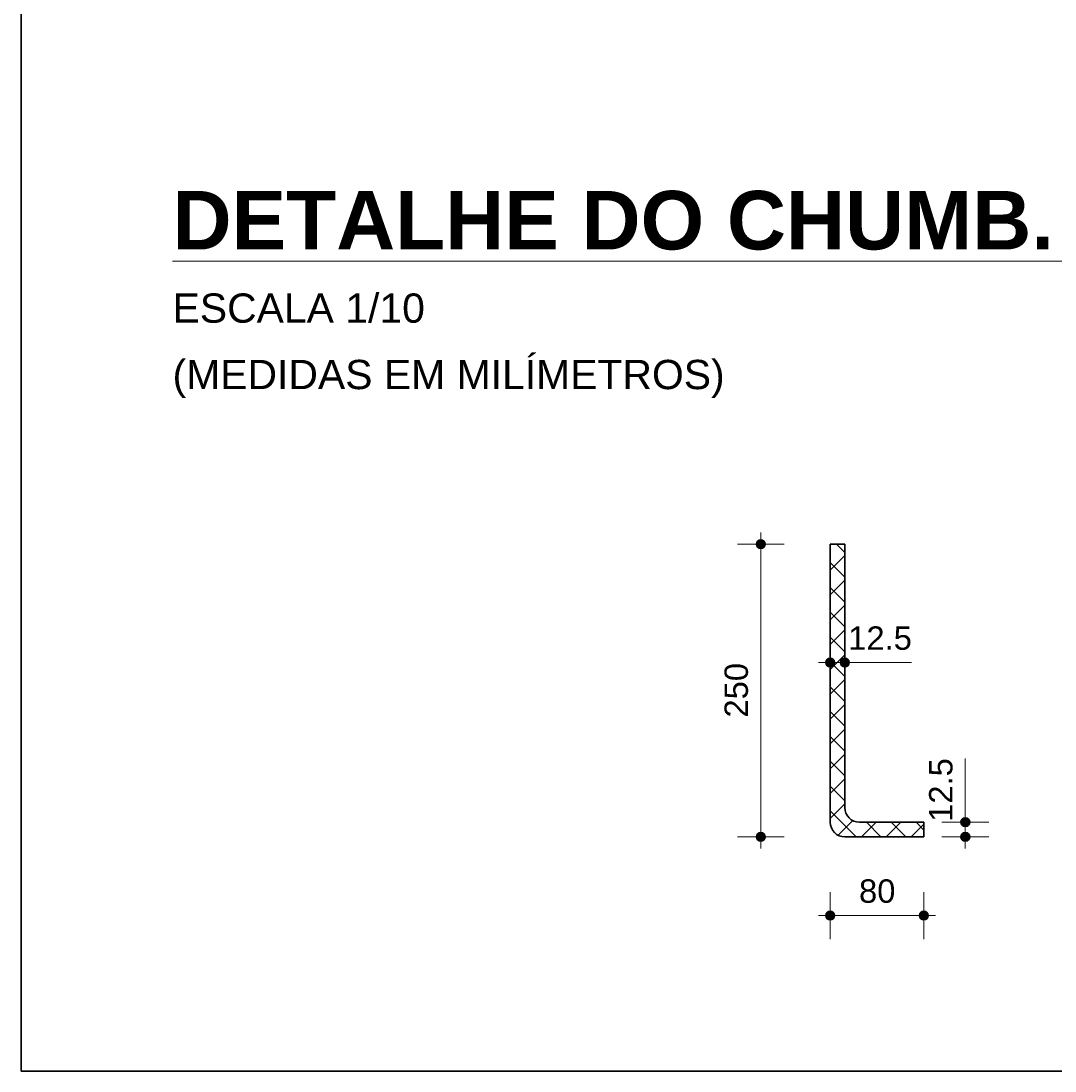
# Model space of a CAD drawing. Header units: metres. Extents: x 103.3 to 155.6, y 2.9 to 38.9.
# Tile 4 of 8: x 103.3 to 104.2, y 37.1 to 38. Entities that reach past the tile are written whole.
import ezdxf

# ---------------------------------------------------------------- set-up
doc = ezdxf.new("R2010")
doc.units = ezdxf.units.M
for name, color, linetype, lineweight in [('A-ANNO-DIMS', 7, 'Continuous', 9), ('A-ANNO-DIMS-10', 7, 'Continuous', 9), ('A-DETL-GENF', 7, 'Continuous', 18), ('A-DETL-MEDM', 7, 'Continuous', 35), ('G-ANNO-TEXT', 7, 'Continuous', 9)]:
    doc.layers.add(name, color=color, linetype=linetype, lineweight=lineweight)
doc.styles.add('Arial', font='arial.ttf', dxfattribs={"height": 0.025})
doc.styles.add('Arial_1', font='arial.ttf', dxfattribs={"height": 0.02})
doc.styles.add('Arial_B', font='arialbd.ttf', dxfattribs={"height": 0.05})
doc.dimstyles.new('Linear_-_3_mm_em_mm_2_DIGITOS', dxfattribs={"dimscale": 0.3048, "dimtxt": 0.020405, "dimasz": 0.098425, "dimexe": 0.065617, "dimexo": 0.0625, "dimgap": 0.016404, "dimtad": 1, "dimlfac": 1000, "dimrnd": 0.01, "dimdsep": 46, "dimtxsty": 'Arial_1', "dimblk1": 'DOTSMALL', "dimblk2": 'DOTSMALL', "dimsah": 1, "dimcen": 0.09, "dimdle": 0.032808, "dimazin": 0, "dimtfac": 1, "dimtdec": 4, "dimtix": 1, "dimtmove": 0, "dimatfit": 3, "dimfxl": 0.065617, "dimfxlon": 1, "dimtvp": 1, "dimtolj": 1, "dimtzin": 0, "dimarcsym": 2})
doc.dimstyles.new('Linear_-_3_mm_em_mm_2_DIGITOS_1', dxfattribs={"dimscale": 0.3048, "dimtxt": 0.020405, "dimasz": 0.098425, "dimexe": 0.065617, "dimexo": 0.0625, "dimgap": 0.016404, "dimtad": 1, "dimlfac": 1000, "dimrnd": 0.01, "dimdsep": 46, "dimtxsty": 'Arial_1', "dimblk1": 'DOTSMALL', "dimblk2": 'DOTSMALL', "dimsah": 1, "dimcen": 0.09, "dimdle": 0.032808, "dimazin": 0, "dimtfac": 1, "dimtdec": 4, "dimtix": 1, "dimtmove": 1, "dimatfit": 3, "dimfxl": 0.065617, "dimfxlon": 1, "dimtvp": 1, "dimtolj": 1, "dimtzin": 0, "dimarcsym": 2})

# ---------------------------------------------------------------- blocks, each defined once
blk = doc.blocks.new('DIMBLOCK1-CHAPA DE BASE')
at = {"layer": 'A-ANNO-DIMS-10', "lineweight": 35, "transparency": 16777216}
h = blk.add_hatch(color=256, dxfattribs=at)
edge = h.paths.add_edge_path()
edge.add_arc((103.95648, 37.51324), 0.00375, 0, 360)
h = blk.add_hatch(color=256, dxfattribs=at)
edge = h.paths.add_edge_path()
edge.add_arc((103.95648, 37.26324), 0.00375, 0, 360)
at = {"layer": 'A-ANNO-DIMS-10', "transparency": 16777216}
for p, q in [((103.95648, 37.25324), (103.95648, 37.52324)), ((103.95648, 37.51324), (103.93648, 37.51324)), ((103.95648, 37.51324), (103.97648, 37.51324)), ((103.95648, 37.26324), (103.93648, 37.26324)), ((103.95648, 37.26324), (103.97648, 37.26324))]:
    blk.add_line(p, q, dxfattribs=at)
at = {"layer": 'A-ANNO-DIMS-10', "lineweight": 35, "transparency": 16777216}
for centre in [(103.95648, 37.51324), (103.95648, 37.26324)]:
    blk.add_circle(centre, 0.00375, dxfattribs=at)
at = {"layer": 'A-ANNO-DIMS-10', "color": 0, "transparency": 16777216, "insert": (103.92552, 37.36516), "char_height": 0.02, "width": 0.0553765, "attachment_point": 1, "rotation": 90, "line_spacing_factor": 0.941778, "style": 'Arial_1'}
blk.add_mtext('250', dxfattribs=at)
blk = doc.blocks.new('_DotSmall')
at = {"color": 0, "linetype": 'ByBlock', "const_width": 0.5}
blk.add_lwpolyline([(-0.0625, 0, 1), (0.0625, 0, 1)], format="xyb", close=True, dxfattribs=at)
blk = doc.blocks.new('DIMBLOCK2-CHAPA DE BASE')
at = {"layer": 'A-ANNO-DIMS-10', "lineweight": 35, "transparency": 16777216}
h = blk.add_hatch(color=256, dxfattribs=at)
edge = h.paths.add_edge_path()
edge.add_arc((104.01576, 37.19598), 0.00375, 0, 360)
h = blk.add_hatch(color=256, dxfattribs=at)
edge = h.paths.add_edge_path()
edge.add_arc((104.09576, 37.19598), 0.00375, 0, 360)
at = {"layer": 'A-ANNO-DIMS-10', "transparency": 16777216}
for p, q in [((104.01576, 37.19598), (104.01576, 37.21598)), ((104.09576, 37.19598), (104.09576, 37.21598)), ((104.00576, 37.19598), (104.10576, 37.19598)), ((104.01576, 37.19598), (104.01576, 37.17598)), ((104.09576, 37.19598), (104.09576, 37.17598))]:
    blk.add_line(p, q, dxfattribs=at)
at = {"layer": 'A-ANNO-DIMS-10', "lineweight": 35, "transparency": 16777216}
for centre in [(104.01576, 37.19598), (104.09576, 37.19598)]:
    blk.add_circle(centre, 0.00375, dxfattribs=at)
at = {"layer": 'A-ANNO-DIMS-10', "color": 0, "transparency": 16777216, "insert": (104.04038, 37.22694), "char_height": 0.02, "width": 0.0369177, "attachment_point": 1, "line_spacing_factor": 0.941778, "style": 'Arial_1'}
blk.add_mtext('80', dxfattribs=at)
blk = doc.blocks.new('DIMBLOCK3-CHAPA DE BASE')
at = {"layer": 'A-ANNO-DIMS-10', "lineweight": 35, "transparency": 16777216}
h = blk.add_hatch(color=256, dxfattribs=at)
edge = h.paths.add_edge_path()
edge.add_arc((104.01576, 37.41208), 0.00375, 0, 360)
h = blk.add_hatch(color=256, dxfattribs=at)
edge = h.paths.add_edge_path()
edge.add_arc((104.02826, 37.41208), 0.00375, 0, 360)
at = {"layer": 'A-ANNO-DIMS-10', "transparency": 16777216}
for p, q in [((104.01576, 37.41208), (104.01576, 37.43208)), ((104.02826, 37.41208), (104.02826, 37.43208)), ((104.00576, 37.41208), (104.03826, 37.41208)), ((104.01576, 37.41208), (104.01576, 37.39208)), ((104.03115, 37.41208), (104.02201, 37.41208)), ((104.02826, 37.41208), (104.02826, 37.39208)), ((104.08514, 37.41208), (104.03115, 37.41208))]:
    blk.add_line(p, q, dxfattribs=at)
at = {"layer": 'A-ANNO-DIMS-10', "lineweight": 35, "transparency": 16777216}
for centre in [(104.01576, 37.41208), (104.02826, 37.41208)]:
    blk.add_circle(centre, 0.00375, dxfattribs=at)
at = {"layer": 'A-ANNO-DIMS-10', "color": 0, "transparency": 16777216, "insert": (104.03115, 37.44304), "char_height": 0.02, "width": 0.0647943, "attachment_point": 1, "line_spacing_factor": 0.941778, "style": 'Arial_1'}
blk.add_mtext('12.5', dxfattribs=at)
blk = doc.blocks.new('DIMBLOCK4-CHAPA DE BASE')
at = {"layer": 'A-ANNO-DIMS-10', "lineweight": 35, "transparency": 16777216}
h = blk.add_hatch(color=256, dxfattribs=at)
edge = h.paths.add_edge_path()
edge.add_arc((104.13114, 37.27574), 0.00375, 0, 360)
h = blk.add_hatch(color=256, dxfattribs=at)
edge = h.paths.add_edge_path()
edge.add_arc((104.13114, 37.26324), 0.00375, 0, 360)
at = {"layer": 'A-ANNO-DIMS-10', "transparency": 16777216}
for p, q in [((104.13114, 37.33004), (104.13114, 37.27605)), ((104.13114, 37.25324), (104.13114, 37.28574)), ((104.13114, 37.27574), (104.11114, 37.27574)), ((104.13114, 37.27605), (104.13114, 37.26949)), ((104.13114, 37.27574), (104.15114, 37.27574)), ((104.13114, 37.26324), (104.11114, 37.26324)), ((104.13114, 37.26324), (104.15114, 37.26324))]:
    blk.add_line(p, q, dxfattribs=at)
at = {"layer": 'A-ANNO-DIMS-10', "lineweight": 35, "transparency": 16777216}
for centre in [(104.13114, 37.27574), (104.13114, 37.26324)]:
    blk.add_circle(centre, 0.00375, dxfattribs=at)
at = {"layer": 'A-ANNO-DIMS-10', "color": 0, "transparency": 16777216, "insert": (104.10017, 37.27605), "char_height": 0.02, "width": 0.0647943, "attachment_point": 1, "rotation": 90, "line_spacing_factor": 0.941778, "style": 'Arial_1'}
blk.add_mtext('12.5', dxfattribs=at)

msp = doc.modelspace()

# ---------------------------------------------------------------- hatches: boundary and pattern name
at = {"layer": 'A-DETL-GENF'}
h = msp.add_hatch(dxfattribs=at)
h.set_pattern_fill('FP_1', color=256, style=0, pattern_type=2)
h.set_pattern_definition([(45, (0, 0), (-0.0106066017, 0.0106066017), []), (135, (0, 0), (-0.0106066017, -0.0106066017), [])])
h.paths.add_polyline_path([(104.028265, 37.263236), (104.095762, 37.263236), (104.095762, 37.275736), (104.040779, 37.275736), (104.037539, 37.276163), (104.034521, 37.277413), (104.031928, 37.279402), (104.029939, 37.281995), (104.028689, 37.285013), (104.028262, 37.288253), (104.028262, 37.513236), (104.015762, 37.513236), (104.015762, 37.275739), (104.016188, 37.272503), (104.017437, 37.269488), (104.019424, 37.266898), (104.022014, 37.264911), (104.025029, 37.263662)])

# ---------------------------------------------------------------- linework, layer by layer
at = {"layer": 'A-DETL-MEDM'}
for p, q in [((103.324812, 37.063236), (103.324812, 38.85701)), ((104.028262, 37.513236), (104.015762, 37.513236)), ((104.015762, 37.513236), (104.015762, 37.275739)), ((104.015762, 37.513236), (104.028262, 37.513236)), ((104.015762, 37.513236), (104.015762, 37.275739)), ((104.028262, 37.288253), (104.028262, 37.513236)), ((104.028262, 37.513236), (104.028262, 37.288253)), ((104.095762, 37.275736), (104.040779, 37.275736)), ((104.040779, 37.275736), (104.095762, 37.275736)), ((104.095762, 37.263236), (104.095762, 37.275736)), ((104.095762, 37.275736), (104.095762, 37.263236)), ((104.028265, 37.263236), (104.095762, 37.263236)), ((104.028265, 37.263236), (104.095762, 37.263236)), ((106.856423, 37.063236), (103.324812, 37.063236))]:
    msp.add_line(p, q, dxfattribs=at)
for centre, radius in [((104.040779, 37.288253), 0.012517), ((104.040779, 37.288253), 0.012517), ((104.028265, 37.275739), 0.012502), ((104.028265, 37.275739), 0.012502)]:
    msp.add_arc(centre, radius, 180, 270, dxfattribs=at)

# ---------------------------------------------------------------- texts
at = {"layer": 'G-ANNO-TEXT', "attachment_point": 1}
for s, insert, char_height, width, style in [('\\LDETALHE DO CHUMB. Ø12.5 mm - (x60)', (103.454213, 37.814978), 0.05, 1.6354425, 'Arial_B'), ('ESCALA 1/10', (103.454213, 37.727403), 0.025, 0.25974675, 'Arial'), ('(MEDIDAS EM MILÍMETROS)', (103.454213, 37.670664), 0.025, 0.56919812, 'Arial')]:
    msp.add_mtext(s, dxfattribs=dict(at, insert=insert, char_height=char_height, width=width, style=style))

# ---------------------------------------------------------------- dimensions: what is measured, and where the dimension line sits
at = {"layer": 'A-ANNO-DIMS'}
dim = msp.add_linear_dim(base=(103.956483, 37.513236), p1=(103.976483, 37.263236), p2=(103.976483, 37.513236), angle=90, dimstyle='Linear_-_3_mm_em_mm_2_DIGITOS', override={"dimpost": '<>', "dimfxl": 0.25}, dxfattribs=at)
dim.commit()
dim.dimension.update_dxf_attribs({"geometry": 'DIMBLOCK1-CHAPA DE BASE', "text_midpoint": (103.941271, 37.388236)})
dim = msp.add_linear_dim(base=(104.028262, 37.412077), p1=(104.015762, 37.432077), p2=(104.028262, 37.432077), dimstyle='Linear_-_3_mm_em_mm_2_DIGITOS_1', override={"dimpost": '<>', "dimfxl": 0.0125}, dxfattribs=at)
dim.commit()
dim.dimension.update_dxf_attribs({"geometry": 'DIMBLOCK3-CHAPA DE BASE', "text_midpoint": (104.063542, 37.429709), "dimtype": 160})
dim = msp.add_linear_dim(base=(104.131136, 37.275736), p1=(104.111136, 37.263236), p2=(104.111136, 37.275736), angle=90, dimstyle='Linear_-_3_mm_em_mm_2_DIGITOS_1', override={"dimpost": '<>', "dimfxl": 0.0125}, dxfattribs=at)
dim.commit()
dim.dimension.update_dxf_attribs({"geometry": 'DIMBLOCK4-CHAPA DE BASE', "text_midpoint": (104.113505, 37.308447), "dimtype": 160, "text_rotation": 90})
dim = msp.add_linear_dim(base=(104.095762, 37.195976), p1=(104.015762, 37.215976), p2=(104.095762, 37.215976), dimstyle='Linear_-_3_mm_em_mm_2_DIGITOS', override={"dimpost": '<>', "dimfxl": 0.08}, dxfattribs=at)
dim.commit()
dim.dimension.update_dxf_attribs({"geometry": 'DIMBLOCK2-CHAPA DE BASE', "text_midpoint": (104.055762, 37.211187)})

doc.saveas('drawing.dxf')
